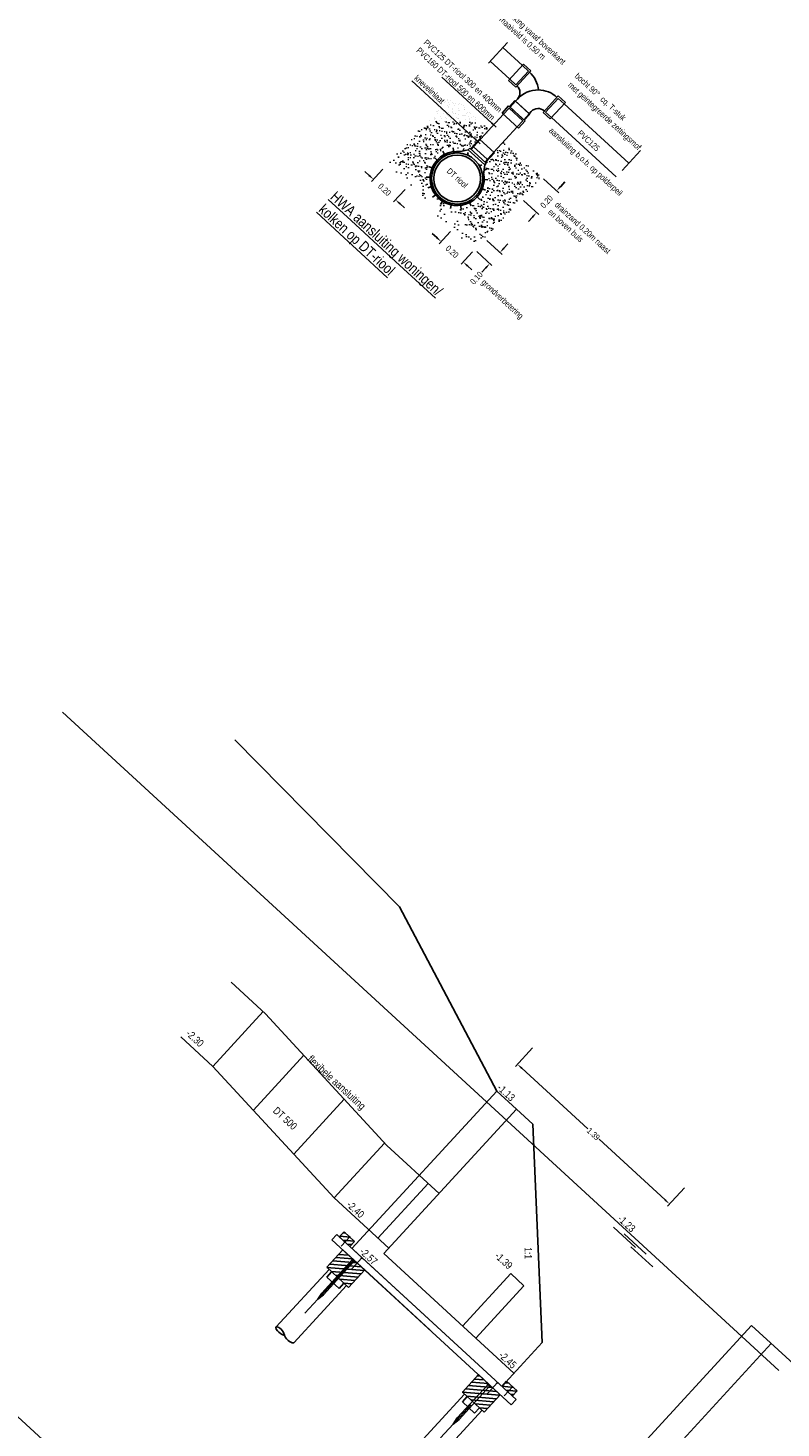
# Model space of a CAD drawing. Header units: metres. Extents: x 111546 to 149831, y 498798 to 507863.
# Tile 141 of 256: x 113093 to 113098, y 500846 to 500855. Entities that reach past the tile are written whole.
import ezdxf

# ---------------------------------------------------------------- set-up
doc = ezdxf.new("R2010")
doc.units = ezdxf.units.M
doc.linetypes.add('DASHDOT', pattern=[25.4, 12.7, -6.35, 0, -6.35])
doc.linetypes.add('HIDDEN', pattern=[9.525, 6.35, -3.175])
doc.layers.add('7-nw-details', color=2, linetype='Continuous')
doc.layers.add('temp', color=7, linetype='Continuous')
doc.styles.add('Zaanstad', font='ARIALN.TTF')
doc.dimstyles.new('1-20', dxfattribs={"dimtxt": 0.04, "dimasz": 0.04, "dimexe": 0.02, "dimexo": 0.02, "dimgap": 0.01, "dimtad": 1, "dimzin": 0, "dimdsep": 46, "dimtxsty": 'Zaanstad', "dimcen": 0, "dimclrd": 256, "dimclre": 256, "dimclrt": 256, "dimadec": 0, "dimazin": 0, "dimtfac": 1, "dimtofl": 0, "dimtmove": 0, "dimatfit": 3, "dimfxl": 1, "dimtfill": 1, "dimtolj": 1, "dimtzin": 0, "dimlwd": -1, "dimlwe": -1, "dimarcsym": 0})
pattern_1 = [(19.914373, (112364.393853, 501630.38905), (0.0132614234, 0.0471375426), [0, -0.038608, 0, -0.04318, 0, -0.041275]), (349.914373, (112364.39385, 501630.38905), (0.06450904, 0.0547510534), [0, -0.020828, 0, -0.034798, 0, -0.013335]), (309.914373, (112364.36407, 501630.39849), (0.0754460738, -0.023761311), [0, -0.0127, 0, -0.04572, 0, -0.05969]), (299.914373, (112364.36407, 501630.39849), (0.0795226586, -0.0018182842), [0, -0.00635, 0, -0.029972, 0, -0.03429])]

# ---------------------------------------------------------------- blocks, each defined once
blk = doc.blocks.new('*D605')
at = {"layer": '7-nw-details', "transparency": 16777216}
for p, q in [((113096.3586, 500848.4383), (113096.2446, 500848.3142)), ((113096.2876, 500848.3019), (113096.7321, 500847.8933)), ((113097.2519, 500847.4156), (113096.8074, 500847.8242)), ((113097.3819, 500847.4979), (113097.2678, 500847.3738))]:
    blk.add_line(p, q, dxfattribs=at)
for points in [[(113096.2921, 500848.3068), (113096.2831, 500848.297), (113096.2581, 500848.329)], [(113097.2564, 500847.4205), (113097.2474, 500847.4107), (113097.2813, 500847.3885)]]:
    blk.add_solid(points, dxfattribs=at)
at = {"layer": 'Defpoints', "color": 0, "transparency": 16777216}
for p in [(113096.3722, 500848.4531), (113097.3954, 500847.5126), (113097.2813, 500847.3885)]:
    blk.add_point(p, dxfattribs=at)
at = {"layer": '7-nw-details', "transparency": 16777216, "insert": (113096.7697, 500847.8587), "char_height": 0.04, "attachment_point": 5, "rotation": 317.41437, "style": 'Zaanstad', "bg_fill": 3, "box_fill_scale": 1.1, "bg_fill_color": 9, "bg_fill_true_color": 13158600, "bg_fill_transparency": 0}
blk.add_mtext('\\A1;1.39', dxfattribs=at)
blk = doc.blocks.new('*D746')
at = {"layer": '7-nw-details', "transparency": 16777216}
for p, q in [((113095.2601, 500854.309), (113095.2306, 500854.3361)), ((113095.3525, 500854.3505), (113095.276, 500854.2672)), ((113095.5015, 500854.2135), (113095.425, 500854.1302)), ((113095.468, 500854.1179), (113095.4975, 500854.0908))]:
    blk.add_line(p, q, dxfattribs=at)
for points in [[(113095.2646, 500854.3139), (113095.2555, 500854.3041), (113095.2895, 500854.282)], [(113095.4725, 500854.1228), (113095.4635, 500854.113), (113095.4386, 500854.145)]]:
    blk.add_solid(points, dxfattribs=at)
at = {"layer": 'Defpoints', "color": 0, "transparency": 16777216}
for p in [(113095.366, 500854.3652), (113095.5151, 500854.2282)]:
    blk.add_point(p, dxfattribs=at)
at = {"layer": '7-nw-details', "transparency": 16777216, "insert": (113095.364, 500854.2135), "char_height": 0.04, "attachment_point": 5, "rotation": 317.41437, "style": 'Zaanstad', "bg_fill": 3, "box_fill_scale": 1.1, "bg_fill_color": 9, "bg_fill_true_color": 13158600, "bg_fill_transparency": 0}
blk.add_mtext('\\A1;0.20', dxfattribs=at)
at = {"layer": 'Defpoints', "color": 0, "transparency": 16777216}
blk.add_point((113095.4386, 500854.145), dxfattribs=at)
blk = doc.blocks.new('*D747')
at = {"layer": '7-nw-details', "transparency": 16777216}
for p, q in [((113095.7147, 500853.8911), (113095.6853, 500853.9182)), ((113095.8072, 500853.9326), (113095.7307, 500853.8493)), ((113095.9562, 500853.7956), (113095.8797, 500853.7123)), ((113095.9227, 500853.7), (113095.9522, 500853.6729))]:
    blk.add_line(p, q, dxfattribs=at)
for points in [[(113095.7192, 500853.896), (113095.7102, 500853.8862), (113095.7442, 500853.8641)], [(113095.9272, 500853.7049), (113095.9182, 500853.6951), (113095.8932, 500853.7271)]]:
    blk.add_solid(points, dxfattribs=at)
at = {"layer": 'Defpoints', "color": 0, "transparency": 16777216}
for p in [(113095.8207, 500853.9473), (113095.9698, 500853.8103)]:
    blk.add_point(p, dxfattribs=at)
at = {"layer": '7-nw-details', "transparency": 16777216, "insert": (113095.8187, 500853.7956), "char_height": 0.04, "attachment_point": 5, "rotation": 317.41437, "style": 'Zaanstad', "bg_fill": 3, "box_fill_scale": 1.1, "bg_fill_color": 9, "bg_fill_true_color": 13158600, "bg_fill_transparency": 0}
blk.add_mtext('\\A1;0.20', dxfattribs=at)
at = {"layer": 'Defpoints', "color": 0, "transparency": 16777216}
blk.add_point((113095.8932, 500853.7271), dxfattribs=at)
blk = doc.blocks.new('*D748')
at = {"layer": '7-nw-details', "transparency": 16777216}
for p, q in [((113096.0522, 500853.8704), (113096.1546, 500853.7762)), ((113095.9845, 500853.7968), (113096.0869, 500853.7026)), ((113096.167, 500853.8192), (113096.194, 500853.8487)), ((113096.0451, 500853.6867), (113096.0181, 500853.6572))]:
    blk.add_line(p, q, dxfattribs=at)
for points in [[(113096.162, 500853.8237), (113096.1719, 500853.8147), (113096.1399, 500853.7898)], [(113096.0402, 500853.6912), (113096.0501, 500853.6822), (113096.0722, 500853.7161)]]:
    blk.add_solid(points, dxfattribs=at)
at = {"layer": 'Defpoints', "color": 0, "transparency": 16777216}
for p in [(113096.0374, 500853.8839), (113095.9698, 500853.8103)]:
    blk.add_point(p, dxfattribs=at)
at = {"layer": '7-nw-details', "transparency": 16777216, "insert": (113095.9825, 500853.6186), "char_height": 0.04, "attachment_point": 5, "rotation": 47.41437, "style": 'Zaanstad', "bg_fill": 3, "box_fill_scale": 1.1, "bg_fill_color": 9, "bg_fill_true_color": 13158600, "bg_fill_transparency": 0}
blk.add_mtext('\\A1;0.10', dxfattribs=at)
at = {"layer": 'Defpoints', "color": 0, "transparency": 16777216}
blk.add_point((113096.0722, 500853.7161), dxfattribs=at)
blk = doc.blocks.new('*D749')
at = {"layer": '7-nw-details', "transparency": 16777216}
for p, q in [((113096.4346, 500854.2865), (113096.5371, 500854.1924)), ((113096.5494, 500854.2354), (113096.5765, 500854.2648)), ((113096.2993, 500854.1393), (113096.4017, 500854.0451)), ((113096.3599, 500854.0292), (113096.3329, 500853.9998))]:
    blk.add_line(p, q, dxfattribs=at)
for points in [[(113096.5445, 500854.2399), (113096.5543, 500854.2308), (113096.5223, 500854.2059)], [(113096.355, 500854.0337), (113096.3649, 500854.0247), (113096.387, 500854.0587)]]:
    blk.add_solid(points, dxfattribs=at)
at = {"layer": 'Defpoints', "color": 0, "transparency": 16777216}
for p in [(113096.4199, 500854.3001), (113096.2845, 500854.1528)]:
    blk.add_point(p, dxfattribs=at)
at = {"layer": '7-nw-details', "transparency": 16777216, "insert": (113096.4547, 500854.1323), "char_height": 0.04, "attachment_point": 5, "rotation": 47.41437, "style": 'Zaanstad', "bg_fill": 3, "box_fill_scale": 1.1, "bg_fill_color": 9, "bg_fill_true_color": 13158600, "bg_fill_transparency": 0}
blk.add_mtext('\\A1;0.20', dxfattribs=at)
at = {"layer": 'Defpoints', "color": 0, "transparency": 16777216}
blk.add_point((113096.387, 500854.0587), dxfattribs=at)

msp = doc.modelspace()

# ---------------------------------------------------------------- hatches: boundary and pattern name
at = {"layer": '7-nw-details', "lineweight": 13, "ltscale": 0.08}
h = msp.add_hatch(dxfattribs=at)
h.set_pattern_fill('AR-SAND', color=256, scale=0.001, angle=-42.58563)
h.set_pattern_definition(pattern_1)
h.paths.add_polyline_path([(113096.0718, 500854.6198), (113095.8161, 500854.8549), (113095.4337, 500854.4388), (113095.6622, 500854.2288), (113095.645, 500854.2978), (113095.6607, 500854.3681), (113095.6995, 500854.4289), (113095.7568, 500854.4727), (113095.8255, 500854.4942), (113095.8975, 500854.491), (113095.9374, 500854.492), (113095.9429, 500854.487), (113096.0038, 500854.5532), (113096.0075, 500854.5498)])
h = msp.add_hatch(dxfattribs=at)
h.set_pattern_fill('AR-SAND', color=256, scale=0.001, angle=-42.58563)
h.set_pattern_definition(pattern_1)
h.paths.add_polyline_path([(113096.4198, 500854.3), (113096.0374, 500853.8839), (113095.8089, 500854.094), (113095.8791, 500854.0826), (113095.9479, 500854.1042), (113096.0051, 500854.148), (113096.0439, 500854.2087), (113096.0597, 500854.2791), (113096.0503, 500854.3505), (113096.048, 500854.3904), (113096.0425, 500854.3954), (113096.1034, 500854.4617), (113096.0997, 500854.4651), (113096.1639, 500854.5352)])

# ---------------------------------------------------------------- linework, layer by layer
at = {"layer": '7-nw-details', "linetype": 'DASHDOT', "ltscale": 0.1}
for p, q in [((113096.1916, 500855.2033), (113096.0639, 500855.0643)), ((113097.0858, 500854.4765), (113096.9623, 500854.3421))]:
    msp.add_line(p, q, dxfattribs=at)
at = {"layer": '7-nw-details', "linetype": 'HIDDEN'}
for p, q in [((113096.1603, 500855.1691), (113096.2916, 500855.0484)), ((113096.0757, 500855.077), (113096.207, 500854.9564)), ((113096.4316, 500854.733), (113096.5331, 500854.8435)), ((113096.5331, 500854.8435), (113096.5809, 500854.7995)), ((113096.4316, 500854.733), (113096.4794, 500854.689)), ((113096.4794, 500854.689), (113096.5809, 500854.7995))]:
    msp.add_line(p, q, dxfattribs=at)
at = {"layer": '7-nw-details', "linetype": 'Continuous'}
for p, q in [((113096.1985, 500854.9472), (113096.3, 500855.0576)), ((113096.2464, 500854.9032), (113096.3479, 500855.0136)), ((113096.3, 500855.0576), (113096.3479, 500855.0136)), ((113096.1985, 500854.9472), (113096.2464, 500854.9032))]:
    msp.add_line(p, q, dxfattribs=at)
at = {"layer": '7-nw-details', "linetype": 'HIDDEN', "ltscale": 0.2}
for p, q in [((113096.2475, 500854.9191), (113096.3321, 500855.0112)), ((113096.2916, 500855.0484), (113096.3321, 500855.0112)), ((113096.207, 500854.9564), (113096.2475, 500854.9191)), ((113096.2083, 500854.7684), (113096.2455, 500854.8089)), ((113096.2455, 500854.8089), (113096.3376, 500854.7243)), ((113096.4474, 500854.7355), (113096.532, 500854.8275)), ((113096.532, 500854.8275), (113096.5725, 500854.7903)), ((113096.1643, 500854.7205), (113096.2016, 500854.761)), ((113096.2016, 500854.761), (113096.2936, 500854.6764)), ((113096.3004, 500854.6838), (113096.3376, 500854.7243)), ((113096.4474, 500854.7355), (113096.4879, 500854.6982)), ((113096.2564, 500854.6359), (113096.2936, 500854.6764)), ((113095.9466, 500854.4836), (113096.0075, 500854.5498)), ((113095.9635, 500854.502), (113096.0556, 500854.4174)), ((113096.0387, 500854.399), (113096.0996, 500854.4652))]:
    msp.add_line(p, q, dxfattribs=at)
at = {"layer": '7-nw-details', "linetype": 'Continuous', "ltscale": 0.2}
for p, q in [((113096.2046, 500854.7717), (113096.2419, 500854.8122)), ((113096.2419, 500854.8122), (113096.3413, 500854.7209)), ((113096.2586, 500854.8231), (113096.2455, 500854.8089)), ((113096.5246, 500854.8343), (113096.5246, 500854.8343)), ((113096.0075, 500854.5498), (113096.1644, 500854.7205)), ((113096.1552, 500854.729), (113096.1991, 500854.7768)), ((113096.1552, 500854.729), (113096.2656, 500854.6274)), ((113096.1991, 500854.7768), (113096.3096, 500854.6753)), ((113096.2046, 500854.7717), (113096.3041, 500854.6804)), ((113096.3041, 500854.6804), (113096.3413, 500854.7209)), ((113096.3507, 500854.7385), (113096.3377, 500854.7243)), ((113096.5725, 500854.7903), (113097.0071, 500854.3908)), ((113096.0996, 500854.4652), (113096.2564, 500854.6359)), ((113096.2656, 500854.6274), (113096.3096, 500854.6753)), ((113096.4879, 500854.6982), (113096.9225, 500854.2988)), ((113095.9429, 500854.487), (113096.0038, 500854.5532)), ((113096.0038, 500854.5532), (113096.1033, 500854.4619)), ((113095.9273, 500854.481), (113095.8661, 500854.4668)), ((113095.923, 500854.4475), (113095.9272, 500854.4636)), ((113095.9273, 500854.481), (113095.9374, 500854.492)), ((113095.9273, 500854.481), (113096.0378, 500854.3795)), ((113095.9374, 500854.492), (113096.0479, 500854.3905)), ((113096.0424, 500854.3956), (113096.1033, 500854.4619)), ((113096.0045, 500854.3729), (113096.0184, 500854.3807)), ((113096.0378, 500854.3795), (113096.0297, 500854.3143)), ((113096.0378, 500854.3795), (113096.0479, 500854.3905))]:
    msp.add_line(p, q, dxfattribs=at)
at = {"layer": '7-nw-details'}
for p, q in [((113094.3304, 500848.8818), (113094.5625, 500848.6685)), ((113094.5472, 500848.6826), (113094.2089, 500848.3144)), ((113094.5625, 500848.6685), (113095.3784, 500847.7828)), ((113093.992, 500848.5137), (113094.2089, 500848.3144)), ((113094.2089, 500848.3144), (113095.0247, 500847.4288)), ((113094.8203, 500848.3886), (113094.4808, 500848.0192)), ((113096.119, 500848.148), (113095.1447, 500847.088)), ((113095.0923, 500848.0934), (113094.7528, 500847.724)), ((113096.2515, 500848.0262), (113095.3584, 500847.0545)), ((113096.2515, 500848.0262), (113096.3619, 500847.9247)), ((113095.3642, 500847.7982), (113095.0247, 500847.4288)), ((113095.3784, 500847.7828), (113095.7304, 500847.4593)), ((113095.6576, 500847.5262), (113095.3192, 500847.1581)), ((113095.0247, 500847.4288), (113095.3921, 500847.0911)), ((113095.0091, 500847.1474), (113095.0416, 500847.1827)), ((113095.0416, 500847.1827), (113096.249, 500846.0729)), ((113095.0918, 500847.2018), (113095.0593, 500847.1665)), ((113095.0839, 500847.1932), (113095.1029, 500847.1916)), ((113095.0918, 500847.2018), (113095.1625, 500847.1368)), ((113094.9748, 500846.962), (113095.0829, 500847.0796)), ((113095.0091, 500847.1474), (113096.2166, 500846.0376)), ((113095.13, 500847.1015), (113095.0593, 500847.1665)), ((113095.0633, 500847.1709), (113095.1318, 500847.165)), ((113095.1298, 500847.1673), (113095.0725, 500847.105)), ((113095.1298, 500847.1673), (113095.073, 500847.1056)), ((113095.0825, 500847.1451), (113095.1607, 500847.1384)), ((113095.2301, 500846.9443), (113095.0829, 500847.0796)), ((113095.1114, 500847.1186), (113095.1431, 500847.1158)), ((113095.127, 500847.1644), (113095.1262, 500847.1706)), ((113095.1339, 500847.1635), (113095.127, 500847.1644)), ((113095.1625, 500847.1368), (113095.13, 500847.1015)), ((113095.13, 500847.1015), (113095.8294, 500846.4586)), ((113094.9139, 500846.7469), (113095.157, 500847.0115)), ((113094.941, 500846.7882), (113095.1463, 500847.0116)), ((113094.9523, 500846.7769), (113095.1581, 500847.0008)), ((113094.9952, 500846.9842), (113095.2072, 500846.9653)), ((113095.1772, 500846.993), (113095.0154, 500847.0061)), ((113095.036, 500847.0286), (113095.1489, 500847.0189)), ((113095.0551, 500847.0493), (113095.1221, 500847.0436)), ((113095.1404, 500847.0169), (113095.1453, 500847.0221)), ((113095.1628, 500846.9963), (113095.1404, 500847.0169)), ((113095.212, 500847.0261), (113095.1439, 500846.9521)), ((113095.1628, 500846.9963), (113095.1677, 500847.0016)), ((113095.3584, 500847.0545), (113096.2344, 500846.2494)), ((113094.6344, 500846.5611), (113094.9901, 500846.9481)), ((113095.1221, 500846.8267), (113094.9748, 500846.962)), ((113095.2262, 500846.9399), (113094.9751, 500846.9618)), ((113094.9753, 500846.8964), (113095.0077, 500846.9318)), ((113095.0577, 500846.8206), (113094.9753, 500846.8964)), ((113095.0044, 500846.9349), (113095.2056, 500846.9173)), ((113095.1854, 500846.8951), (113095.0331, 500846.9085)), ((113095.1221, 500846.8267), (113095.2301, 500846.9443)), ((113095.2301, 500846.9443), (113095.672, 500846.5382)), ((113096.2132, 500846.9194), (113095.8891, 500846.5667)), ((113096.2132, 500846.9194), (113096.3016, 500846.8382)), ((113094.7526, 500846.4533), (113095.1078, 500846.8398)), ((113095.0577, 500846.8206), (113095.0902, 500846.856)), ((113095.0618, 500846.8821), (113095.1649, 500846.8727)), ((113095.1444, 500846.8502), (113095.0913, 500846.855)), ((113096.3016, 500846.8382), (113095.9775, 500846.4855)), ((113094.8282, 500846.6537), (113094.9139, 500846.7469)), ((113094.941, 500846.7882), (113094.9139, 500846.7469)), ((113094.9139, 500846.7469), (113094.9523, 500846.7769)), ((113094.9414, 500846.7879), (113094.9408, 500846.7873)), ((113097.8344, 500846.5714), (113096.8601, 500845.5113)), ((113097.8344, 500846.5714), (113098.7474, 500845.7323)), ((113096.4239, 500846.4556), (113096.1532, 500846.1611)), ((113097.9669, 500846.4495), (113096.9927, 500845.3895)), ((113095.8875, 500846.1229), (113095.9957, 500846.2406)), ((113095.9883, 500846.2326), (113096.0062, 500846.231)), ((113095.9957, 500846.2406), (113096.1428, 500846.1051)), ((113095.8537, 500845.9491), (113096.059, 500846.1725)), ((113095.865, 500845.9378), (113096.0708, 500846.1617)), ((113095.9079, 500846.1451), (113096.1199, 500846.1262)), ((113096.09, 500846.1538), (113095.9281, 500846.167)), ((113095.9487, 500846.1895), (113096.0618, 500846.1798)), ((113095.9678, 500846.2102), (113096.0348, 500846.2045)), ((113096.0531, 500846.1778), (113096.0579, 500846.183)), ((113096.0755, 500846.1572), (113096.0531, 500846.1778)), ((113096.1247, 500846.187), (113096.0566, 500846.1129)), ((113096.0755, 500846.1572), (113096.0804, 500846.1625)), ((113096.1857, 500846.1964), (113096.1532, 500846.1611)), ((113096.1546, 500846.1625), (113096.2314, 500846.1543)), ((113096.2265, 500846.1591), (113096.1688, 500846.0963)), ((113096.1746, 500846.1845), (113096.2017, 500846.1817)), ((113096.1857, 500846.1964), (113096.2564, 500846.1314)), ((113095.5471, 500845.722), (113095.9028, 500846.109)), ((113096.1389, 500846.1008), (113095.8874, 500846.1227)), ((113096.0348, 500845.9876), (113095.8875, 500846.1229)), ((113095.888, 500846.0573), (113095.9204, 500846.0927)), ((113095.9704, 500845.9815), (113095.888, 500846.0573)), ((113095.9171, 500846.0958), (113096.1183, 500846.0782)), ((113096.0977, 500846.0561), (113095.9458, 500846.0694)), ((113095.9745, 500846.043), (113096.0771, 500846.0336)), ((113096.0348, 500845.9876), (113096.1428, 500846.1051)), ((113096.1809, 500846.1356), (113096.2531, 500846.1279)), ((113096.2106, 500846.1083), (113096.2329, 500846.1059)), ((113096.2491, 500846.073), (113096.2166, 500846.0376)), ((113096.2564, 500846.1314), (113096.2239, 500846.0961)), ((113095.6653, 500845.6142), (113096.0205, 500846.0007)), ((113095.8266, 500845.9078), (113095.9443, 500846.0359)), ((113095.8537, 500845.9491), (113095.8266, 500845.9078)), ((113095.8541, 500845.9488), (113095.8535, 500845.9482)), ((113095.9704, 500845.9815), (113096.0029, 500846.0169)), ((113096.0565, 500846.0112), (113096.004, 500846.0159)), ((113095.7409, 500845.8146), (113095.8266, 500845.9078)), ((113095.8266, 500845.9078), (113095.865, 500845.9378))]:
    msp.add_line(p, q, dxfattribs=at)
at = {"layer": '7-nw-details', "color": 160}
for p, q in [((113096.9043, 500847.2312), (113097.0522, 500847.0953)), ((113096.9762, 500847.1875), (113097.1241, 500847.0515)), ((113097.0223, 500847.1003), (113097.1702, 500846.9644))]:
    msp.add_line(p, q, dxfattribs=at)
at = {"layer": '7-nw-details', "linetype": 'Continuous', "flags": 128}
for points in [[(113095.7253, 500854.4052), (113095.6995, 500854.4289)], [(113095.7729, 500854.4416), (113095.7568, 500854.4727)], [(113095.8301, 500854.4595), (113095.8255, 500854.4942)], [(113095.8936, 500854.4732), (113095.8975, 500854.491)], [(113095.693, 500854.3547), (113095.6607, 500854.3681)], [(113096.0335, 500854.3453), (113096.0503, 500854.3505)], [(113095.6799, 500854.2962), (113095.645, 500854.2978)], [(113096.0247, 500854.2806), (113096.0597, 500854.2791)], [(113095.6877, 500854.2368), (113095.6543, 500854.2263)], [(113095.7153, 500854.1836), (113095.6875, 500854.1623)], [(113095.7594, 500854.143), (113095.7405, 500854.1136)], [(113095.9794, 500854.1717), (113096.0051, 500854.148)], [(113096.0116, 500854.2222), (113096.0439, 500854.2087)], [(113095.8147, 500854.12), (113095.8071, 500854.0859)], [(113095.8746, 500854.1173), (113095.8791, 500854.0826)], [(113095.9318, 500854.1353), (113095.9479, 500854.1042)]]:
    msp.add_lwpolyline(points, dxfattribs=at)
at = {"layer": '7-nw-details'}
for points in [[(113095.4651, 500849.3873), (113094.3551, 500850.5107)], [(113095.4651, 500849.3873), (113096.119, 500848.148)], [(113095.2161, 500847.0223), (113095.2093, 500847.0231), (113095.2084, 500847.0293)], [(113094.7526, 500846.4533), (113094.7423, 500846.4551), (113094.7331, 500846.4592), (113094.7244, 500846.4639), (113094.715, 500846.4702), (113094.7073, 500846.4761), (113094.7032, 500846.4811), (113094.6965, 500846.4892), (113094.6927, 500846.4992), (113094.6895, 500846.5076), (113094.6868, 500846.5176), (113094.6817, 500846.5276), (113094.6756, 500846.5375), (113094.6679, 500846.5457), (113094.6596, 500846.5532), (113094.6521, 500846.5569), (113094.6417, 500846.5609), (113094.6344, 500846.5611), (113094.6329, 500846.5571), (113094.6344, 500846.547), (113094.644, 500846.5349), (113094.6529, 500846.5268), (113094.663, 500846.5177), (113094.6705, 500846.5129), (113094.6799, 500846.5077), (113094.6903, 500846.5037)], [(113096.1288, 500846.1832), (113096.122, 500846.184), (113096.1211, 500846.1902)], [(113096.2305, 500846.1553), (113096.2237, 500846.1561), (113096.2228, 500846.1623)]]:
    msp.add_lwpolyline(points, dxfattribs=at)
at = {"layer": '7-nw-details', "linetype": 'Continuous'}
for radius in [0.1725, 0.1575]:
    msp.add_circle((113095.8523, 500854.2884), radius, dxfattribs=at)
for centre, radius, start, end in [((113096.2121, 500854.8658), 0.1882, 5.51463, 47.41272), ((113096.2121, 500854.8658), 0.0632, 317.41437, 47.41437), ((113096.3972, 500854.6957), 0.1882, 89.31189, 137.41289), ((113096.3972, 500854.6957), 0.1882, 47.42961, 89.33235), ((113096.3972, 500854.6957), 0.0632, 47.41437, 137.41437), ((113095.8523, 500854.2884), 0.1825, 82.25595, 11.73241)]:
    msp.add_arc(centre, radius, start, end, dxfattribs=at)

# ---------------------------------------------------------------- texts
at = {"layer": '7-nw-details', "style": 'Zaanstad'}
for s, height, rotation, p in [('PVC125 DT-riool 300 en 400mm', 0.04, 317.41437, (113095.6228, 500855.1974)), ('PVC160 DT-riool 500 en 600mm', 0.04, 317.41437, (113095.5742, 500855.1445)), ('bocht 90%%D  cq. T-stuk', 0.04, 317.41437, (113096.6412, 500854.9727)), ('knevelinlaat', 0.04, 317.41437, (113095.5597, 500854.9581)), ('met geintegreerde zettingsmof', 0.04, 317.41437, (113096.5947, 500854.9122)), ('aansluiting b.o.b. op polderpeil', 0.04, 317.41437, (113096.4669, 500854.6056)), ('PVC125', 0.04, 317.41437, (113096.6594, 500854.5882)), ('DT riool', 0.04, 317.41437, (113095.7786, 500854.3332)), ('-2.30', 0.05, 317.41437, (113094.0228, 500848.5287)), ('flexibele aansluiting', 0.05, 317.41437, (113094.8408, 500848.3566)), ('-1.13', 0.05, 317.41437, (113096.1175, 500848.1636)), ('DT 500', 0.05, 317.41437, (113094.6086, 500848.0097)), ('-2.40', 0.05, 317.41437, (113095.1035, 500847.3776)), ('-1.23', 0.05, 317.41437, (113096.9281, 500847.2823)), ('1:1', 0.05, 270.1086, (113096.3059, 500847.0975)), ('-2.57', 0.05, 317.41437, (113095.1917, 500847.0619)), ('-1.39', 0.05, 317.41437, (113096.101, 500847.0331)), ('-2.45', 0.05, 317.41437, (113096.1282, 500846.3645))]:
    msp.add_text(s, height=height, rotation=rotation, dxfattribs=at).set_placement(p)
at = {"layer": '7-nw-details', "ltscale": 0.2, "insert": (113096.0487, 500855.5753), "char_height": 0.04, "width": 0.87116, "attachment_point": 1, "rotation": 317.41437, "style": 'Zaanstad'}
msp.add_mtext('minimale dekking vanaf bovenkant\\PT-stuk tot maaiveld is 0,50 m', dxfattribs=at)

# ---------------------------------------------------------------- leaders
at = {"layer": '7-nw-details'}
msp.add_leader([(113096.0069, 500854.5221), (113095.5473, 500854.9446)], dimstyle='1-20', dxfattribs=at)
msp.add_leader([(113096.1147, 500854.6342), (113095.749, 500854.9703)], dimstyle='1-20', override={"dimgap": 0.01, "dimtad": 0}, dxfattribs=at)

# ---------------------------------------------------------------- next in the draw order: dimensions: what is measured, and where the dimension line sits
for base, p1, p2, angle, picture, middle in [((113095.4386, 500854.145), (113095.366, 500854.3652), (113095.5151, 500854.2282), 317.41437, '*D746', (113095.364, 500854.2135)), ((113096.387, 500854.0587), (113096.4199, 500854.3001), (113096.2845, 500854.1528), 47.41437, '*D749', (113096.4547, 500854.1323)), ((113095.8932, 500853.7271), (113095.8207, 500853.9473), (113095.9698, 500853.8103), 317.41437, '*D747', (113095.8187, 500853.7956))]:
    dim = msp.add_linear_dim(base=base, p1=p1, p2=p2, angle=angle, dimstyle='1-20', override={"dimtad": 0}, dxfattribs=at)
    dim.commit()
    dim.dimension.update_dxf_attribs({"geometry": picture, "text_midpoint": middle})
dim = msp.add_aligned_dim(p1=(113096.3722, 500848.4531), p2=(113097.3954, 500847.5126), distance=-0.1685, dimstyle='1-20', override={"dimtad": 0}, dxfattribs=at)
dim.commit()
dim.dimension.update_dxf_attribs({"geometry": '*D605', "text_midpoint": (113096.7697, 500847.8587)})

# ---------------------------------------------------------------- next in the draw order: hatches: boundary and pattern name
at = {"layer": '7-nw-details', "lineweight": 13, "ltscale": 0.05}
h = msp.add_hatch(dxfattribs=at)
h.set_pattern_fill('AVH-ZAND_OPHOOGZAND', color=256, scale=0.05, angle=-42.58563, pattern_type=2)
h.set_pattern_definition([(354.914373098, (-309354.428984, 213059.31083), (0.062874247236, 0.073064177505), [0, -0.076, 0, -0.085, 0, -0.08125]), (324.914373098, (-309354.42898, 213059.31083), (0.16063748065, 0.04401300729), [0, -0.041, 0, -0.0685, 0, -0.02625]), (284.914373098, (-309354.474265, 213059.352445), (0.114833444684, -0.105157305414), [0, -0.025, 0, -0.09, 0, -0.1175]), (274.914373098, (-309354.47426, 213059.35245), (0.140361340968, -0.06940081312), [0, -0.0125, 0, -0.059, 0, -0.0675])])
h.paths.add_polyline_path([(113095.4337, 500854.4388), (113095.366, 500854.3652), (113095.9698, 500853.8103), (113096.0374, 500853.8839)])

# ---------------------------------------------------------------- next in the draw order: linework, layer by layer
at = {"layer": '7-nw-details', "color": 160}
msp.add_line((113093.1961, 500850.6985), (113098.018, 500846.2668), dxfattribs=at)
at = {"layer": '7-nw-details'}
for p, q in [((113096.119, 500848.148), (113096.2515, 500848.0262)), ((113096.3619, 500847.9247), (113096.4239, 500846.4556))]:
    msp.add_line(p, q, dxfattribs=at)

# ---------------------------------------------------------------- next in the draw order: texts
at = {"layer": '7-nw-details', "insert": (113096.4966, 500854.0961), "char_height": 0.04, "width": 0.799117, "attachment_point": 4, "rotation": 317.41437, "style": 'Zaanstad'}
msp.add_mtext('drainzand 0.20m naast\\Pen boven buis', dxfattribs=at)

# ---------------------------------------------------------------- next in the draw order: dimensions: what is measured, and where the dimension line sits
at = {"layer": '7-nw-details'}
dim = msp.add_linear_dim(base=(113096.0722, 500853.7161), p1=(113096.0374, 500853.8839), p2=(113095.9698, 500853.8103), angle=47.41437, dimstyle='1-20', override={"dimtad": 0}, dxfattribs=at)
dim.commit()
dim.dimension.update_dxf_attribs({"geometry": '*D748', "text_midpoint": (113095.9825, 500853.6186)})

# ---------------------------------------------------------------- next in the draw order: linework, layer by layer
at = {"layer": 'temp', "color": 2, "ltscale": 0.02}
msp.add_lwpolyline([(113084.3883, 500853.775), (113097.8584, 500841.3949), (113099.6102, 500843.3009), (113102.9265, 500840.253), (113112.0334, 500850.1616), (113095.2905, 500865.5498), (113084.4318, 500853.7351)], dxfattribs=at)

# ---------------------------------------------------------------- next in the draw order: texts
at = {"layer": '7-nw-details', "ltscale": 0.2, "insert": (113095.0409, 500854.2085), "char_height": 0.07, "attachment_point": 1, "rotation": 317.41437, "style": 'Zaanstad'}
msp.add_mtext('{\\LHWA aansluiting woningen/\\Pkolken op DT-riool}', dxfattribs=at)
at = {"layer": '7-nw-details', "insert": (113096.021, 500853.595), "char_height": 0.04, "width": 0.799117, "attachment_point": 4, "rotation": 317.41437, "style": 'Zaanstad'}
msp.add_mtext('grondverbetering', dxfattribs=at)

doc.saveas('drawing.dxf')
